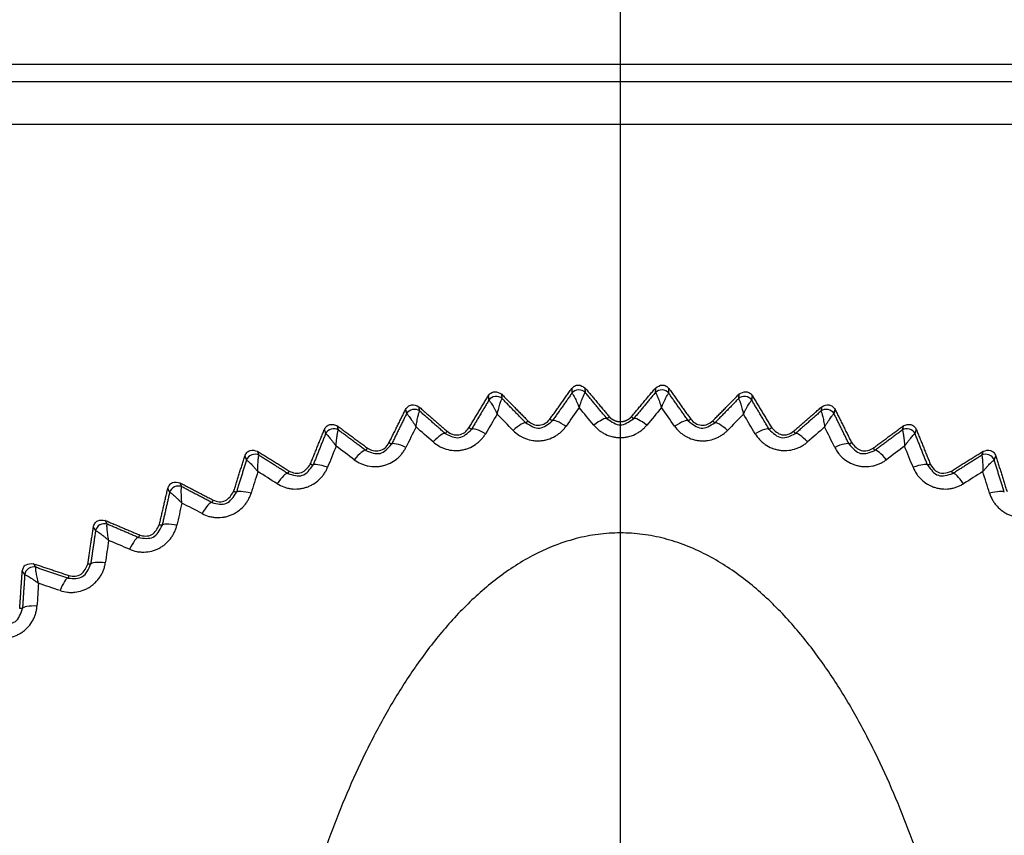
# Model space of a CAD drawing. Header units: millimetres. Extents: x 4 to 205, y 5 to 292.
# Tile 96 of 108: x 94.85 to 100.59, y 254.9 to 259.66. Entities that reach past the tile are written whole.
import ezdxf

# ---------------------------------------------------------------- set-up
doc = ezdxf.new("R2010")
doc.units = ezdxf.units.MM
doc.layers.add('1', color=7, linetype='CONTINUOUS')
doc.styles.add('DEFAULT', font='simplex.shx')
doc.dimstyles.get("Standard").update_dxf_attribs({"dimtxt": 0.18, "dimasz": 0.18, "dimexe": 0.18, "dimexo": 0.0625, "dimgap": 0.09, "dimtad": 0, "dimtih": 1, "dimtoh": 1, "dimdec": 4, "dimzin": 0, "dimdsep": 46, "dimtxsty": 'Standard', "dimcen": 0.09, "dimadec": 0, "dimazin": 0, "dimtfac": 1, "dimtdec": 4, "dimtofl": 0, "dimtmove": 0, "dimatfit": 3, "dimfxl": 1, "dimtolj": 1, "dimtzin": 0, "dimarcsym": 0})

# ---------------------------------------------------------------- blocks, each defined once
blk = doc.blocks.new('DimnDraft3D3')
at = {"layer": '1', "color": 152, "linetype": 'CONTINUOUS'}
for p, q in [((88.793432, 258.919208), (88.793432, 278.001817)), ((129.799776, 261.546616), (129.799776, 278.001817))]:
    blk.add_line(p, q, dxfattribs=at)
at = {"layer": '1', "color": 27, "linetype": 'CONTINUOUS'}
blk.add_line((129.799776, 276.001817), (88.793432, 276.001817), dxfattribs=at)
for points in [[(88.793432, 276.001817), (91.79343, 276.530798), (91.793434, 275.472836), (88.793432, 276.001817)], [(129.799776, 276.001817), (126.799778, 275.472836), (126.799774, 276.530798), (129.799776, 276.001817)]]:
    blk.add_solid(points, dxfattribs=at)
at = {"layer": '1', "color": 87, "linetype": 'CONTINUOUS', "insert": (107.151604, 276.501817), "char_height": 3, "attachment_point": 7, "line_spacing_factor": 1.204819, "style": 'DEFAULT'}
blk.add_mtext('\\W01.000;82 ', dxfattribs=at)
blk = doc.blocks.new('DimnDraft3D4')
at = {"layer": '1', "color": 152, "linetype": 'CONTINUOUS'}
for p, q in [((88.799776, 258.920911), (88.799776, 269.41406)), ((91.299776, 261.546616), (91.299776, 269.41406))]:
    blk.add_line(p, q, dxfattribs=at)
at = {"layer": '1', "color": 27, "linetype": 'CONTINUOUS'}
blk.add_line((80.987687, 267.41406), (98.799776, 267.41406), dxfattribs=at)
for points in [[(88.799776, 267.41406), (85.799778, 266.88508), (85.799774, 267.943041), (88.799776, 267.41406)], [(91.299776, 267.41406), (94.299774, 267.943041), (94.299778, 266.88508), (91.299776, 267.41406)]]:
    blk.add_solid(points, dxfattribs=at)
at = {"layer": '1', "color": 87, "linetype": 'CONTINUOUS', "insert": (81.662687, 267.91406), "char_height": 3, "attachment_point": 7, "line_spacing_factor": 1.204819, "style": 'DEFAULT'}
blk.add_mtext('\\W01.000;5 ', dxfattribs=at)
blk = doc.blocks.new('DimnDraft3D6')
at = {"layer": '1', "color": 152, "linetype": 'CONTINUOUS'}
for p, q in [((105.577805, 259.396616), (73.13859, 259.396616)), ((107.098776, 243.446616), (73.13859, 243.446616))]:
    blk.add_line(p, q, dxfattribs=at)
at = {"layer": '1', "color": 27, "linetype": 'CONTINUOUS'}
blk.add_line((75.13859, 259.396616), (75.13859, 243.446616), dxfattribs=at)
for points in [[(75.13859, 259.396616), (75.667571, 256.396618), (74.609609, 256.396614), (75.13859, 259.396616)], [(75.13859, 243.446616), (74.609609, 246.446614), (75.667571, 246.446618), (75.13859, 243.446616)]]:
    blk.add_solid(points, dxfattribs=at)
at = {"layer": '1', "color": 87, "linetype": 'CONTINUOUS', "insert": (74.63859, 246.306616), "char_height": 3, "attachment_point": 7, "rotation": 90, "line_spacing_factor": 1.204819, "style": 'DEFAULT'}
blk.add_mtext('\\W01.000;31,9 ', dxfattribs=at)

msp = doc.modelspace()

# ---------------------------------------------------------------- linework, layer by layer
at = {"layer": '1', "color": 23, "linetype": 'CONTINUOUS'}
msp.add_line((98.3495, 237.9482), (98.3501, 260.6161), dxfattribs=at)
at = {"layer": '1', "color": 27, "linetype": 'CONTINUOUS'}
for p, q in [((110.3248, 259.2966), (92.2998, 259.2966)), ((110.3248, 259.0466), (92.2998, 259.0466))]:
    msp.add_line(p, q, dxfattribs=at)
for points, degree in [([(97.9394, 257.3291), (98.0662, 257.5069)], 1), ([(98.0662, 257.5069), (98.0673, 257.4801)], 1), ([(98.1463, 257.4832), (98.1267, 257.5064), (98.0849, 257.5048), (98.0673, 257.4801)], 3), ([(98.1463, 257.4832), (98.1452, 257.5101)], 1), ([(98.1452, 257.5101), (98.2856, 257.3428)], 1), ([(98.4139, 257.3428), (98.5543, 257.5101)], 1), ([(98.5543, 257.5101), (98.5533, 257.4832)], 1), ([(98.6323, 257.4801), (98.6146, 257.5048), (98.5728, 257.5064), (98.5533, 257.4832)], 3), ([(98.6323, 257.4801), (98.6333, 257.5069)], 1), ([(98.6333, 257.5069), (98.7601, 257.3291)], 1), ([(97.4675, 257.2783), (97.5799, 257.4653)], 1), ([(97.5799, 257.4653), (97.583, 257.4388)], 1), ([(97.6615, 257.4481), (97.6402, 257.4698), (97.5986, 257.4649), (97.583, 257.4388)], 3), ([(97.6584, 257.4746), (97.8113, 257.319)], 1), ([(97.6615, 257.4481), (97.6584, 257.4746)], 1), ([(98.0673, 257.4801), (98.0105, 257.3998), (97.9534, 257.3191)], 2), ([(98.2724, 257.3317), (98.2091, 257.4076), (98.1463, 257.4832)], 2), ([(98.5533, 257.4832), (98.4904, 257.4076), (98.4272, 257.3317)], 2), ([(98.7461, 257.3192), (98.689, 257.3998), (98.6323, 257.4801)], 2), ([(98.8882, 257.319), (99.0412, 257.4746)], 1), ([(99.0412, 257.4746), (99.0381, 257.4481)], 1), ([(99.1166, 257.4388), (99.1009, 257.4649), (99.0594, 257.4698), (99.0381, 257.4481)], 3), ([(99.1166, 257.4388), (99.1197, 257.4653)], 1), ([(99.1197, 257.4653), (99.232, 257.2783)], 1), ([(97.181, 257.3752), (97.158, 257.3951), (97.117, 257.3869), (97.1034, 257.3598)], 3), ([(97.1758, 257.4011), (97.3404, 257.2581)], 1), ([(97.181, 257.3752), (97.1758, 257.4011)], 1), ([(97.583, 257.4388), (97.5327, 257.3544), (97.4821, 257.2695)], 2), ([(97.7991, 257.307), (97.7301, 257.3778), (97.6615, 257.4481)], 2), ([(98.1101, 257.3961), (98.0846, 257.36), (98.059, 257.3238), (98.0334, 257.2877)], 3), ([(98.1951, 257.2941), (98.1668, 257.3281), (98.1384, 257.3621), (98.1101, 257.3961)], 3), ([(98.5894, 257.3961), (98.5611, 257.3621), (98.5328, 257.3281), (98.5044, 257.2941)], 3), ([(98.6661, 257.2877), (98.6406, 257.3238), (98.615, 257.36), (98.5894, 257.3961)], 3), ([(99.0381, 257.4481), (98.9694, 257.3778), (98.9004, 257.307)], 2), ([(99.2174, 257.2695), (99.1669, 257.3544), (99.1166, 257.4388)], 2), ([(99.3592, 257.2581), (99.5237, 257.4011)], 1), ([(99.5237, 257.4011), (99.5186, 257.3752)], 1), ([(99.5961, 257.3598), (99.5825, 257.3869), (99.5415, 257.3951), (99.5186, 257.3752)], 3), ([(97.0011, 257.1905), (97.0983, 257.3856)], 1), ([(97.1034, 257.3598), (97.0599, 257.2716), (97.0162, 257.183)], 2), ([(97.0983, 257.3856), (97.1034, 257.3598)], 1), ([(97.3292, 257.2453), (97.2549, 257.3104), (97.181, 257.3752)], 2), ([(97.6323, 257.3585), (97.6097, 257.3205), (97.587, 257.2824), (97.5643, 257.2444)], 3), ([(97.725, 257.2634), (97.6941, 257.2951), (97.6632, 257.3268), (97.6323, 257.3585)], 3), ([(98.2724, 257.3317), (98.2655, 257.3387), (98.2312, 257.322), (98.1951, 257.2941)], 3), ([(98.2856, 257.3428), (98.2724, 257.3317)], 1), ([(98.3498, 257.3129), (98.3492, 257.3129), (98.3481, 257.3129), (98.3469, 257.3129), (98.3458, 257.313), (98.3446, 257.313), (98.3435, 257.3131), (98.3424, 257.3132), (98.3412, 257.3133), (98.3401, 257.3134), (98.339, 257.3136), (98.3378, 257.3137), (98.3367, 257.3139), (98.3356, 257.3141), (98.3344, 257.3143), (98.3333, 257.3145), (98.3322, 257.3147), (98.3311, 257.315), (98.33, 257.3153), (98.3289, 257.3155), (98.3278, 257.3158), (98.3267, 257.3161), (98.3256, 257.3165), (98.3245, 257.3168), (98.3234, 257.3172), (98.3223, 257.3175), (98.3213, 257.3179), (98.3202, 257.3183), (98.3191, 257.3187), (98.3181, 257.3191), (98.317, 257.3196), (98.316, 257.32), (98.3149, 257.3205), (98.3139, 257.321), (98.3129, 257.3215), (98.3118, 257.322), (98.3108, 257.3225), (98.3098, 257.323), (98.3088, 257.3236), (98.3078, 257.3242), (98.3068, 257.3247), (98.3058, 257.3253), (98.3049, 257.3259), (98.3039, 257.3265), (98.303, 257.3272), (98.302, 257.3278), (98.3011, 257.3285), (98.3002, 257.3291), (98.2993, 257.3298), (98.2983, 257.3305), (98.2974, 257.3312), (98.2966, 257.3319), (98.2957, 257.3327), (98.2948, 257.3334), (98.294, 257.3342), (98.2931, 257.3349), (98.2923, 257.3357), (98.2914, 257.3365), (98.2906, 257.3373), (98.2898, 257.3381), (98.289, 257.3389), (98.2883, 257.3398), (98.2875, 257.3406), (98.2867, 257.3415), (98.286, 257.3423), (98.2856, 257.3428)], 2), ([(98.4139, 257.3428), (98.4136, 257.3423), (98.4128, 257.3415), (98.4121, 257.3406), (98.4113, 257.3398), (98.4105, 257.3389), (98.4097, 257.3381), (98.4089, 257.3373), (98.4081, 257.3365), (98.4073, 257.3357), (98.4064, 257.3349), (98.4056, 257.3342), (98.4047, 257.3334), (98.4039, 257.3327), (98.403, 257.3319), (98.4021, 257.3312), (98.4012, 257.3305), (98.4003, 257.3298), (98.3994, 257.3291), (98.3985, 257.3285), (98.3975, 257.3278), (98.3966, 257.3272), (98.3956, 257.3265), (98.3947, 257.3259), (98.3937, 257.3253), (98.3927, 257.3247), (98.3917, 257.3242), (98.3907, 257.3236), (98.3897, 257.323), (98.3887, 257.3225), (98.3877, 257.322), (98.3867, 257.3215), (98.3857, 257.321), (98.3846, 257.3205), (98.3836, 257.32), (98.3826, 257.3196), (98.3815, 257.3191), (98.3804, 257.3187), (98.3794, 257.3183), (98.3783, 257.3179), (98.3772, 257.3175), (98.3761, 257.3171), (98.3751, 257.3168), (98.374, 257.3164), (98.3729, 257.3161), (98.3718, 257.3158), (98.3707, 257.3155), (98.3696, 257.3152), (98.3685, 257.315), (98.3673, 257.3147), (98.3662, 257.3145), (98.3651, 257.3143), (98.364, 257.3141), (98.3629, 257.3139), (98.3617, 257.3137), (98.3606, 257.3136), (98.3595, 257.3134), (98.3583, 257.3133), (98.3572, 257.3132), (98.3561, 257.3131), (98.3549, 257.313), (98.3538, 257.313), (98.3526, 257.3129), (98.3515, 257.3129), (98.3503, 257.3129), (98.3498, 257.3129)], 2), ([(98.4272, 257.3317), (98.4139, 257.3428)], 1), ([(98.5044, 257.2941), (98.4684, 257.322), (98.4341, 257.3387), (98.4272, 257.3317)], 3), ([(99.0673, 257.3585), (99.0364, 257.3268), (99.0054, 257.2951), (98.9745, 257.2634)], 3), ([(99.1352, 257.2444), (99.1126, 257.2824), (99.0899, 257.3205), (99.0672, 257.3585)], 3), ([(99.5186, 257.3752), (99.4446, 257.3104), (99.3703, 257.2453)], 2), ([(99.5961, 257.3598), (99.6013, 257.3856)], 1), ([(99.6834, 257.183), (99.6396, 257.2716), (99.5961, 257.3598)], 2), ([(99.6013, 257.3856), (99.6985, 257.1905)], 1), ([(96.7077, 257.2647), (96.6832, 257.2828), (96.643, 257.2714), (96.6316, 257.2433)], 3), ([(96.7077, 257.2647), (96.7006, 257.2899)], 1), ([(96.7006, 257.2899), (96.8757, 257.1604)], 1), ([(97.1589, 257.2835), (97.1393, 257.2438), (97.1197, 257.2041), (97.1001, 257.1645)], 3), ([(97.2588, 257.196), (97.2255, 257.2252), (97.1922, 257.2543), (97.1589, 257.2835)], 3), ([(97.4821, 257.2695), (97.4675, 257.2783)], 1), ([(97.5643, 257.2444), (97.5243, 257.2664), (97.4878, 257.2775), (97.4821, 257.2695)], 3), ([(97.7991, 257.307), (97.7917, 257.3134), (97.7588, 257.2941), (97.725, 257.2634)], 3), ([(97.8113, 257.319), (97.7991, 257.307)], 1), ([(97.9534, 257.3191), (97.9394, 257.3291)], 1), ([(98.0334, 257.2877), (97.9953, 257.3127), (97.9598, 257.3267), (97.9534, 257.3191)], 3), ([(98.7461, 257.3191), (98.7398, 257.3267), (98.7043, 257.3127), (98.6661, 257.2877)], 3), ([(98.7601, 257.3291), (98.7461, 257.3191)], 1), ([(98.9004, 257.307), (98.8882, 257.319)], 1), ([(98.9745, 257.2634), (98.9407, 257.2941), (98.9079, 257.3134), (98.9004, 257.307)], 3), ([(99.2174, 257.2695), (99.2117, 257.2775), (99.1752, 257.2664), (99.1352, 257.2444)], 3), ([(99.232, 257.2783), (99.2174, 257.2695)], 1), ([(99.5407, 257.2835), (99.5074, 257.2543), (99.4741, 257.2252), (99.4407, 257.196)], 3), ([(99.5995, 257.1645), (99.5798, 257.2041), (99.5602, 257.2438), (99.5406, 257.2835)], 3), ([(99.8239, 257.1604), (99.999, 257.2899)], 1), ([(99.999, 257.2899), (99.9919, 257.2647)], 1), ([(100.068, 257.2433), (100.0566, 257.2714), (100.0163, 257.2828), (99.9919, 257.2647)], 3), ([(96.5429, 257.0665), (96.6245, 257.2684)], 1), ([(96.6316, 257.2433), (96.5951, 257.152), (96.5584, 257.0602)], 2), ([(96.6245, 257.2684), (96.6316, 257.2433)], 1), ([(96.8657, 257.1469), (96.7864, 257.206), (96.7077, 257.2647)], 2), ([(97.3293, 257.2453), (97.3213, 257.2511), (97.2901, 257.2293), (97.2588, 257.196)], 3), ([(97.3404, 257.2581), (97.3293, 257.2453)], 1), ([(99.3703, 257.2453), (99.3592, 257.2581)], 1), ([(99.4407, 257.196), (99.4095, 257.2293), (99.3782, 257.2511), (99.3703, 257.2453)], 3), ([(99.9919, 257.2647), (99.9131, 257.2059), (99.8339, 257.1469)], 2), ([(100.068, 257.2433), (100.0751, 257.2684)], 1), ([(100.1411, 257.0602), (100.1044, 257.152), (100.068, 257.2433)], 2), ([(100.0751, 257.2684), (100.1566, 257.0665)], 1), ([(96.6929, 257.1716), (96.6764, 257.1305), (96.66, 257.0894), (96.6436, 257.0483)], 3), ([(96.7993, 257.0923), (96.7638, 257.1187), (96.7283, 257.1452), (96.6928, 257.1716)], 3), ([(97.0162, 257.183), (97.0011, 257.1905)], 1), ([(97.1001, 257.1645), (97.0585, 257.1832), (97.0212, 257.1914), (97.0162, 257.183)], 3), ([(99.6834, 257.183), (99.6783, 257.1914), (99.6411, 257.1832), (99.5995, 257.1645)], 3), ([(99.6985, 257.1905), (99.6834, 257.183)], 1), ([(100.0067, 257.1716), (99.9712, 257.1452), (99.9357, 257.1187), (99.9002, 257.0923)], 3), ([(100.056, 257.0483), (100.0396, 257.0894), (100.0231, 257.1305), (100.0067, 257.1716)], 3), ([(96.0959, 256.9069), (96.1613, 257.1144)], 1), ([(96.1613, 257.1144), (96.1703, 257.0901)], 1), ([(96.2445, 257.1175), (96.2187, 257.1336), (96.1794, 257.1191), (96.1703, 257.0901)], 3), ([(96.2355, 257.1418), (96.4201, 257.0266)], 1), ([(96.2445, 257.1175), (96.2355, 257.1418)], 1), ([(96.4112, 257.0124), (96.3276, 257.0651), (96.2445, 257.1175)], 2), ([(96.8657, 257.1469), (96.8573, 257.1521), (96.8279, 257.1278), (96.7993, 257.0923)], 3), ([(96.8757, 257.1604), (96.8657, 257.1469)], 1), ([(99.8339, 257.1469), (99.8239, 257.1604)], 1), ([(99.9002, 257.0923), (99.8717, 257.1278), (99.8422, 257.1521), (99.8339, 257.1469)], 3), ([(100.2795, 257.0266), (100.4641, 257.1418)], 1), ([(100.4551, 257.1175), (100.3719, 257.0651), (100.2883, 257.0124)], 2), ([(100.4641, 257.1418), (100.4551, 257.1175)], 1), ([(100.5293, 257.0901), (100.5201, 257.1191), (100.4809, 257.1336), (100.4551, 257.1175)], 3), ([(100.5293, 257.0901), (100.5382, 257.1144)], 1), ([(100.5382, 257.1144), (100.6036, 256.9069)], 1), ([(96.1703, 257.0901), (96.1411, 256.9963), (96.1118, 256.9019)], 2), ([(96.5584, 257.0602), (96.5429, 257.0665)], 1), ([(96.6436, 257.0483), (96.6006, 257.0637), (96.5628, 257.069), (96.5584, 257.0602)], 3), ([(100.1411, 257.0602), (100.1367, 257.069), (100.0989, 257.0637), (100.056, 257.0483)], 3), ([(100.1566, 257.0665), (100.1411, 257.0602)], 1), ([(100.5878, 256.9019), (100.5584, 256.9963), (100.5293, 257.0901)], 2), ([(96.237, 257.0235), (96.2239, 256.9812), (96.2107, 256.939), (96.1975, 256.8967)], 3), ([(96.3494, 256.9527), (96.3119, 256.9763), (96.2745, 256.9999), (96.237, 257.0235)], 3), ([(96.4112, 257.0124), (96.4025, 257.0169), (96.375, 256.9904), (96.3494, 256.9527)], 3), ([(96.4201, 257.0266), (96.4112, 257.0124)], 1), ([(100.2883, 257.0124), (100.2795, 257.0266)], 1), ([(100.3502, 256.9527), (100.3245, 256.9904), (100.297, 257.0169), (100.2883, 257.0124)], 3), ([(100.4626, 257.0235), (100.4251, 256.9999), (100.3876, 256.9763), (100.3502, 256.9527)], 3), ([(100.502, 256.8967), (100.4888, 256.939), (100.4757, 256.9812), (100.4625, 257.0235)], 3), ([(95.7943, 256.9344), (95.7673, 256.9484), (95.7293, 256.9309), (95.7225, 256.9013)], 3), ([(95.7835, 256.9577), (95.9764, 256.8574)], 1), ([(95.7943, 256.9344), (95.7835, 256.9577)], 1), ([(95.9688, 256.8427), (95.8812, 256.8887), (95.7943, 256.9344)], 2), ([(95.6628, 256.7127), (95.7117, 256.9246)], 1), ([(95.7225, 256.9013), (95.7007, 256.8055), (95.6789, 256.709)], 2), ([(95.7117, 256.9246), (95.7225, 256.9013)], 1), ([(96.1118, 256.9019), (96.0959, 256.9069)], 1), ([(96.1975, 256.8967), (96.1535, 256.9087), (96.1155, 256.911), (96.1118, 256.9019)], 3), ([(100.5878, 256.9019), (100.5841, 256.911), (100.546, 256.9087), (100.502, 256.8967)], 3), ([(95.7942, 256.8401), (95.7844, 256.7969), (95.7746, 256.7538), (95.7648, 256.7106)], 3), ([(95.9118, 256.7784), (95.8726, 256.7989), (95.8334, 256.8195), (95.7942, 256.8401)], 3), ([(95.9688, 256.8427), (95.9597, 256.8465), (95.9344, 256.818), (95.9118, 256.7784)], 3), ([(95.9764, 256.8574), (95.9688, 256.8427)], 1), ([(95.3598, 256.7165), (95.3318, 256.7284), (95.2953, 256.7079), (95.2908, 256.6779)], 3), ([(95.3473, 256.7387), (95.5474, 256.6539)], 1), ([(95.3598, 256.7165), (95.3473, 256.7387)], 1), ([(95.541, 256.6388), (95.4501, 256.6777), (95.3598, 256.7165)], 2), ([(95.6789, 256.709), (95.6628, 256.7127)], 1), ([(95.7648, 256.7106), (95.72, 256.7191), (95.6818, 256.7184), (95.6789, 256.709)], 3), ([(95.2463, 256.4852), (95.2784, 256.7001)], 1), ([(95.2908, 256.6779), (95.2767, 256.5806), (95.2624, 256.4828)], 2), ([(95.2784, 256.7001), (95.2908, 256.6779)], 1), ([(95.5474, 256.6539), (95.541, 256.6388)], 1), ([(95.3672, 256.6225), (95.3608, 256.5787), (95.3544, 256.5349), (95.348, 256.4911)], 3), ([(95.4892, 256.5702), (95.4485, 256.5876), (95.4078, 256.605), (95.3671, 256.6225)], 3), ([(95.541, 256.6388), (95.5316, 256.6419), (95.5086, 256.6114), (95.4892, 256.5702)], 3), ([(94.9438, 256.4652), (94.915, 256.4748), (94.8802, 256.4516), (94.8781, 256.4213)], 3), ([(94.9297, 256.4862), (95.1357, 256.4174)], 1), ([(94.9438, 256.4652), (94.9297, 256.4862)], 1), ([(95.2624, 256.4828), (95.2463, 256.4852)], 1), ([(95.348, 256.4911), (95.3026, 256.4961), (95.2647, 256.4924), (95.2624, 256.4828)], 3), ([(94.8489, 256.2257), (94.864, 256.4423)], 1), ([(94.864, 256.4423), (94.8781, 256.4213)], 1), ([(94.8781, 256.4213), (94.8716, 256.3232), (94.8651, 256.2246)], 2), ([(95.1305, 256.4019), (95.0369, 256.4336), (94.9438, 256.4652)], 2), ([(95.1357, 256.4174), (95.1305, 256.4019)], 1), ([(94.9585, 256.3721), (94.9556, 256.3279), (94.9526, 256.2837), (94.9497, 256.2396)], 3), ([(95.0842, 256.3295), (95.0423, 256.3437), (95.0004, 256.3579), (94.9585, 256.372)], 3), ([(95.1305, 256.4019), (95.1209, 256.4043), (95.1004, 256.3721), (95.0842, 256.3295)], 3), ([(94.8651, 256.2246), (94.8489, 256.2257)], 1), ([(94.9497, 256.2396), (94.9041, 256.241), (94.8665, 256.2343), (94.8651, 256.2246)], 3)]:
    msp.add_open_spline(points, degree=degree, dxfattribs=at)
for points, knots in [([(98.0662, 257.5069), (98.0714, 257.5125), (98.0818, 257.5236), (98.1128, 257.5322), (98.1323, 257.5189), (98.1452, 257.5101)], [0, 0, 0, 0, 0.253282, 0.506563, 1, 1, 1, 1]), ([(98.5543, 257.5101), (98.5672, 257.5189), (98.5868, 257.5322), (98.6177, 257.5236), (98.6281, 257.5125), (98.6333, 257.5069)], [0, 0, 0, 0, 0.493437, 0.746718, 1, 1, 1, 1]), ([(97.5799, 257.4653), (97.5846, 257.4712), (97.5941, 257.4831), (97.6243, 257.4942), (97.6448, 257.4824), (97.6584, 257.4746)], [0, 0, 0, 0, 0.253282, 0.506562, 1, 1, 1, 1]), ([(98.0673, 257.4801), (98.0688, 257.4794), (98.0711, 257.4784), (98.0775, 257.4674), (98.0831, 257.4568), (98.0894, 257.4439), (98.096, 257.4292), (98.103, 257.4133), (98.1078, 257.4018), (98.1101, 257.3961)], [0, 0, 0, 0, 0.248727, 0.373874, 0.499055, 0.624261, 0.749488, 0.874736, 1, 1, 1, 1]), ([(98.1101, 257.3961), (98.112, 257.402), (98.1159, 257.4138), (98.1216, 257.4302), (98.1271, 257.4454), (98.1323, 257.4588), (98.137, 257.4698), (98.1426, 257.4812), (98.1448, 257.4824), (98.1463, 257.4832)], [0, 0, 0, 0, 0.125264, 0.250511, 0.375738, 0.500945, 0.626125, 0.751273, 1, 1, 1, 1]), ([(98.5533, 257.4832), (98.5548, 257.4824), (98.557, 257.4812), (98.5625, 257.4698), (98.5673, 257.4588), (98.5725, 257.4454), (98.578, 257.4302), (98.5837, 257.4138), (98.5875, 257.402), (98.5894, 257.3961)], [0, 0, 0, 0, 0.248727, 0.373874, 0.499055, 0.624261, 0.749488, 0.874736, 1, 1, 1, 1]), ([(98.5894, 257.3961), (98.5918, 257.4018), (98.5965, 257.4133), (98.6035, 257.4292), (98.6102, 257.4439), (98.6164, 257.4568), (98.622, 257.4674), (98.6285, 257.4784), (98.6308, 257.4794), (98.6323, 257.4801)], [0, 0, 0, 0, 0.125264, 0.250511, 0.375738, 0.500945, 0.626125, 0.751273, 1, 1, 1, 1]), ([(99.0412, 257.4746), (99.0547, 257.4824), (99.0752, 257.4942), (99.1054, 257.4831), (99.1149, 257.4712), (99.1197, 257.4653)], [0, 0, 0, 0, 0.493438, 0.746718, 1, 1, 1, 1]), ([(97.0983, 257.3856), (97.1026, 257.3919), (97.1111, 257.4045), (97.1403, 257.4179), (97.1617, 257.4078), (97.1758, 257.4011)], [0, 0, 0, 0, 0.253286, 0.506567, 1, 1, 1, 1]), ([(97.583, 257.4388), (97.5846, 257.4383), (97.5869, 257.4375), (97.5942, 257.427), (97.6006, 257.4169), (97.6078, 257.4045), (97.6157, 257.3904), (97.6239, 257.375), (97.6295, 257.364), (97.6323, 257.3585)], [0, 0, 0, 0, 0.248727, 0.373874, 0.499055, 0.624261, 0.749488, 0.874736, 1, 1, 1, 1]), ([(97.6323, 257.3585), (97.6337, 257.3645), (97.6366, 257.3766), (97.641, 257.3934), (97.6453, 257.409), (97.6495, 257.4227), (97.6533, 257.434), (97.658, 257.4459), (97.6601, 257.4472), (97.6615, 257.4481)], [0, 0, 0, 0, 0.125264, 0.250511, 0.375738, 0.500945, 0.626125, 0.751273, 1, 1, 1, 1]), ([(99.0381, 257.4481), (99.0395, 257.4472), (99.0416, 257.4459), (99.0462, 257.434), (99.0501, 257.4227), (99.0542, 257.409), (99.0585, 257.3934), (99.0629, 257.3766), (99.0658, 257.3645), (99.0673, 257.3585)], [0, 0, 0, 0, 0.248727, 0.373874, 0.499055, 0.624261, 0.749488, 0.874736, 1, 1, 1, 1]), ([(99.0672, 257.3585), (99.07, 257.364), (99.0757, 257.375), (99.0839, 257.3904), (99.0917, 257.4045), (99.0989, 257.4169), (99.1053, 257.427), (99.1126, 257.4375), (99.115, 257.4383), (99.1166, 257.4388)], [0, 0, 0, 0, 0.125264, 0.250511, 0.375738, 0.500945, 0.626125, 0.751273, 1, 1, 1, 1]), ([(99.5237, 257.4011), (99.5378, 257.4078), (99.5592, 257.4179), (99.5884, 257.4045), (99.597, 257.3919), (99.6013, 257.3856)], [0, 0, 0, 0, 0.493439, 0.746719, 1, 1, 1, 1]), ([(97.1034, 257.3598), (97.1051, 257.3593), (97.1075, 257.3587), (97.1156, 257.3489), (97.1227, 257.3393), (97.1309, 257.3275), (97.1398, 257.314), (97.1492, 257.2994), (97.1557, 257.2888), (97.1589, 257.2835)], [0, 0, 0, 0, 0.248727, 0.373874, 0.499055, 0.624261, 0.749488, 0.874736, 1, 1, 1, 1]), ([(97.1589, 257.2835), (97.1599, 257.2896), (97.1618, 257.3019), (97.1649, 257.319), (97.1679, 257.3348), (97.171, 257.3489), (97.1739, 257.3605), (97.1776, 257.3727), (97.1796, 257.3742), (97.181, 257.3752)], [0, 0, 0, 0, 0.125264, 0.250511, 0.375738, 0.500945, 0.626125, 0.751273, 1, 1, 1, 1]), ([(99.5186, 257.3752), (99.5199, 257.3742), (99.5219, 257.3727), (99.5256, 257.3605), (99.5286, 257.3489), (99.5316, 257.3348), (99.5347, 257.319), (99.5377, 257.3019), (99.5397, 257.2896), (99.5407, 257.2835)], [0, 0, 0, 0, 0.248727, 0.373874, 0.499055, 0.624261, 0.749488, 0.874736, 1, 1, 1, 1]), ([(99.5406, 257.2835), (99.5439, 257.2888), (99.5504, 257.2994), (99.5597, 257.314), (99.5686, 257.3275), (99.5768, 257.3393), (99.584, 257.3489), (99.5921, 257.3587), (99.5945, 257.3593), (99.5961, 257.3598)], [0, 0, 0, 0, 0.125264, 0.250511, 0.375738, 0.500945, 0.626125, 0.751273, 1, 1, 1, 1]), ([(96.6245, 257.2684), (96.6282, 257.275), (96.6358, 257.2883), (96.6639, 257.3039), (96.686, 257.2955), (96.7006, 257.2899)], [0, 0, 0, 0, 0.253281, 0.50656, 1, 1, 1, 1]), ([(97.3404, 257.2581), (97.3507, 257.2513), (97.3712, 257.2376), (97.409, 257.2361), (97.4446, 257.2492), (97.4599, 257.2686), (97.4675, 257.2783)], [0, 0, 0, 0, 0.25, 0.5, 0.75, 1, 1, 1, 1]), ([(97.725, 257.2634), (97.7358, 257.2536), (97.7519, 257.2389), (97.7775, 257.2244), (97.8043, 257.2124), (97.8332, 257.205), (97.8627, 257.2024), (97.8849, 257.2029), (97.907, 257.2059), (97.9358, 257.213), (97.9631, 257.225), (97.9878, 257.2409), (98.0048, 257.2548), (98.0204, 257.2703), (98.0291, 257.2819), (98.0334, 257.2877)], [0, 0, 0, 0, 0.124868, 0.187439, 0.249989, 0.374814, 0.437354, 0.499898, 0.562442, 0.624981, 0.749808, 0.812358, 0.874929, 0.937484, 1, 1, 1, 1]), ([(97.7991, 257.307), (97.8263, 257.2909), (97.8806, 257.2586), (97.9291, 257.299), (97.9534, 257.3191)], [0, 0, 0, 0, 0.499957, 1, 1, 1, 1]), ([(97.8113, 257.319), (97.821, 257.3114), (97.8404, 257.2962), (97.8779, 257.2918), (97.9144, 257.302), (97.9311, 257.3201), (97.9394, 257.3291)], [0, 0, 0, 0, 0.25, 0.5, 0.75, 1, 1, 1, 1]), ([(98.1951, 257.2941), (98.2051, 257.2834), (98.22, 257.2675), (98.2443, 257.251), (98.2701, 257.237), (98.2983, 257.2273), (98.3275, 257.2224), (98.3498, 257.2212), (98.372, 257.2224), (98.4013, 257.2273), (98.4294, 257.237), (98.4553, 257.251), (98.4734, 257.2635), (98.4901, 257.2777), (98.4997, 257.2886), (98.5044, 257.2941)], [0, 0, 0, 0, 0.124868, 0.187439, 0.249989, 0.374814, 0.437354, 0.499898, 0.562442, 0.624981, 0.749808, 0.812358, 0.874929, 0.937484, 1, 1, 1, 1]), ([(98.2724, 257.3317), (98.2982, 257.3135), (98.3498, 257.277), (98.4014, 257.3135), (98.4272, 257.3317)], [0, 0, 0, 0, 0.499957, 1, 1, 1, 1]), ([(98.6661, 257.2877), (98.6752, 257.2763), (98.6889, 257.2593), (98.7118, 257.2409), (98.7365, 257.2249), (98.7638, 257.2131), (98.7925, 257.2059), (98.8146, 257.2029), (98.8369, 257.2024), (98.8664, 257.205), (98.8952, 257.2125), (98.9221, 257.2244), (98.9411, 257.2354), (98.9589, 257.2483), (98.9693, 257.2584), (98.9745, 257.2634)], [0, 0, 0, 0, 0.124868, 0.187439, 0.249989, 0.374814, 0.437354, 0.499898, 0.562442, 0.624981, 0.749808, 0.812358, 0.874929, 0.937484, 1, 1, 1, 1]), ([(98.7461, 257.3191), (98.7704, 257.299), (98.819, 257.2586), (98.8733, 257.2909), (98.9004, 257.307)], [0, 0, 0, 0, 0.499957, 1, 1, 1, 1]), ([(98.7601, 257.3291), (98.7685, 257.3201), (98.7852, 257.302), (98.8216, 257.2918), (98.8592, 257.2962), (98.8785, 257.3114), (98.8882, 257.319)], [0, 0, 0, 0, 0.25, 0.5, 0.75, 1, 1, 1, 1]), ([(99.232, 257.2783), (99.25, 257.2608), (99.2772, 257.2344), (99.3286, 257.2378), (99.349, 257.2513), (99.3592, 257.2581)], [0, 0, 0, 0, 0.494004, 0.747002, 1, 1, 1, 1]), ([(99.999, 257.2899), (100.0136, 257.2955), (100.0357, 257.3039), (100.0638, 257.2883), (100.0713, 257.275), (100.0751, 257.2684)], [0, 0, 0, 0, 0.49344, 0.746719, 1, 1, 1, 1]), ([(96.6316, 257.2433), (96.6332, 257.243), (96.6357, 257.2425), (96.6445, 257.2334), (96.6524, 257.2244), (96.6615, 257.2133), (96.6714, 257.2006), (96.6819, 257.1867), (96.6892, 257.1766), (96.6929, 257.1716)], [0, 0, 0, 0, 0.248727, 0.373874, 0.499055, 0.624261, 0.749488, 0.874736, 1, 1, 1, 1]), ([(96.6928, 257.1716), (96.6933, 257.1778), (96.6943, 257.1901), (96.696, 257.2075), (96.6978, 257.2235), (96.6998, 257.2377), (96.7018, 257.2495), (96.7045, 257.262), (96.7064, 257.2636), (96.7077, 257.2647)], [0, 0, 0, 0, 0.125264, 0.250511, 0.375738, 0.500945, 0.626125, 0.751273, 1, 1, 1, 1]), ([(97.2588, 257.196), (97.2703, 257.1871), (97.2875, 257.1737), (97.3141, 257.1612), (97.3418, 257.1514), (97.3712, 257.1462), (97.4008, 257.146), (97.423, 257.1482), (97.4447, 257.1529), (97.4729, 257.1623), (97.4991, 257.1763), (97.5225, 257.1942), (97.5384, 257.2094), (97.5527, 257.226), (97.5604, 257.2383), (97.5643, 257.2444)], [0, 0, 0, 0, 0.124869, 0.187439, 0.249987, 0.374811, 0.43735, 0.499893, 0.562437, 0.624976, 0.749803, 0.812354, 0.874925, 0.937481, 1, 1, 1, 1]), ([(97.3293, 257.2453), (97.3575, 257.2313), (97.4142, 257.2034), (97.4594, 257.2474), (97.4821, 257.2695)], [0, 0, 0, 0, 0.499384, 1, 1, 1, 1]), ([(99.1352, 257.2444), (99.1434, 257.2324), (99.1556, 257.2143), (99.1771, 257.1942), (99.2004, 257.1763), (99.2267, 257.1623), (99.2548, 257.1529), (99.2766, 257.1482), (99.2987, 257.146), (99.3284, 257.1462), (99.3577, 257.1514), (99.3854, 257.1612), (99.4053, 257.1707), (99.424, 257.1821), (99.4352, 257.1914), (99.4407, 257.196)], [0, 0, 0, 0, 0.124871, 0.187442, 0.249992, 0.374817, 0.437355, 0.499898, 0.56244, 0.624979, 0.749805, 0.812356, 0.874927, 0.937483, 1, 1, 1, 1]), ([(99.2174, 257.2695), (99.2401, 257.2475), (99.2853, 257.2034), (99.342, 257.2313), (99.3703, 257.2453)], [0, 0, 0, 0, 0.499947, 1, 1, 1, 1]), ([(99.9919, 257.2647), (99.9931, 257.2636), (99.995, 257.262), (99.9978, 257.2495), (99.9998, 257.2377), (100.0017, 257.2235), (100.0035, 257.2075), (100.0052, 257.1901), (100.0062, 257.1778), (100.0067, 257.1716)], [0, 0, 0, 0, 0.248727, 0.373874, 0.499055, 0.624261, 0.749488, 0.874736, 1, 1, 1, 1]), ([(100.0067, 257.1716), (100.0103, 257.1766), (100.0176, 257.1867), (100.0281, 257.2006), (100.0381, 257.2133), (100.0471, 257.2244), (100.055, 257.2334), (100.0639, 257.2425), (100.0663, 257.243), (100.068, 257.2433)], [0, 0, 0, 0, 0.125264, 0.250511, 0.375738, 0.500945, 0.626125, 0.751273, 1, 1, 1, 1]), ([(96.7993, 257.0923), (96.8115, 257.0842), (96.8297, 257.0722), (96.8572, 257.0619), (96.8856, 257.0543), (96.9152, 257.0514), (96.9448, 257.0535), (96.9667, 257.0575), (96.9881, 257.0639), (97.0153, 257.0754), (97.0404, 257.0915), (97.0623, 257.1111), (97.077, 257.1275), (97.0899, 257.1452), (97.0967, 257.158), (97.1001, 257.1645)], [0, 0, 0, 0, 0.124868, 0.187439, 0.249989, 0.374814, 0.437354, 0.499898, 0.562442, 0.624981, 0.749808, 0.812358, 0.874929, 0.937484, 1, 1, 1, 1]), ([(96.8657, 257.1469), (96.895, 257.1352), (96.9537, 257.1118), (96.9953, 257.1593), (97.0162, 257.183)], [0, 0, 0, 0, 0.499957, 1, 1, 1, 1]), ([(96.8757, 257.1604), (96.8865, 257.1544), (96.908, 257.1423), (96.946, 257.1438), (96.9804, 257.1597), (96.9942, 257.1803), (97.0011, 257.1905)], [0, 0, 0, 0, 0.25, 0.5, 0.750001, 1, 1, 1, 1]), ([(99.5995, 257.1645), (99.6067, 257.1518), (99.6175, 257.1328), (99.6373, 257.1111), (99.6591, 257.0915), (99.6842, 257.0754), (99.7115, 257.0639), (99.7328, 257.0575), (99.7548, 257.0535), (99.7843, 257.0514), (99.814, 257.0543), (99.8424, 257.0618), (99.8629, 257.0698), (99.8824, 257.0797), (99.8943, 257.0881), (99.9002, 257.0923)], [0, 0, 0, 0, 0.124868, 0.187439, 0.249989, 0.374814, 0.437354, 0.499898, 0.562442, 0.624981, 0.749808, 0.812358, 0.874929, 0.937484, 1, 1, 1, 1]), ([(99.6834, 257.183), (99.7042, 257.1593), (99.7459, 257.1118), (99.8045, 257.1352), (99.8339, 257.1469)], [0, 0, 0, 0, 0.499956, 1, 1, 1, 1]), ([(99.6985, 257.1905), (99.7151, 257.1717), (99.7402, 257.1432), (99.7917, 257.1425), (99.8132, 257.1545), (99.8239, 257.1604)], [0, 0, 0, 0, 0.494003, 0.747002, 1, 1, 1, 1]), ([(96.1613, 257.1144), (96.1646, 257.1213), (96.171, 257.1351), (96.1978, 257.1529), (96.2205, 257.1462), (96.2355, 257.1418)], [0, 0, 0, 0, 0.25328, 0.50656, 1, 1, 1, 1]), ([(96.237, 257.0235), (96.237, 257.0297), (96.237, 257.0421), (96.2373, 257.0595), (96.2379, 257.0756), (96.2387, 257.0899), (96.2398, 257.1019), (96.2416, 257.1145), (96.2433, 257.1163), (96.2445, 257.1175)], [0, 0, 0, 0, 0.125264, 0.250511, 0.375738, 0.500945, 0.626125, 0.751273, 1, 1, 1, 1]), ([(100.4551, 257.1175), (100.4562, 257.1163), (100.458, 257.1145), (100.4597, 257.1019), (100.4608, 257.09), (100.4616, 257.0756), (100.4622, 257.0595), (100.4625, 257.0421), (100.4625, 257.0297), (100.4626, 257.0235)], [0, 0, 0, 0, 0.248727, 0.373874, 0.499055, 0.624261, 0.749488, 0.874736, 1, 1, 1, 1]), ([(100.4641, 257.1418), (100.4791, 257.1462), (100.5017, 257.1529), (100.5285, 257.1351), (100.535, 257.1213), (100.5382, 257.1144)], [0, 0, 0, 0, 0.49344, 0.74672, 1, 1, 1, 1]), ([(96.1703, 257.0901), (96.172, 257.09), (96.1745, 257.0897), (96.184, 257.0813), (96.1926, 257.0729), (96.2025, 257.0626), (96.2134, 257.0507), (96.2249, 257.0376), (96.233, 257.0282), (96.237, 257.0235)], [0, 0, 0, 0, 0.248727, 0.373874, 0.499055, 0.624261, 0.749488, 0.874736, 1, 1, 1, 1]), ([(96.3494, 256.9527), (96.3621, 256.9457), (96.3812, 256.9352), (96.4095, 256.927), (96.4383, 256.9216), (96.4681, 256.9211), (96.4974, 256.9255), (96.519, 256.9312), (96.5398, 256.9393), (96.5661, 256.9529), (96.5898, 256.9709), (96.6101, 256.9922), (96.6235, 257.0096), (96.6349, 257.0283), (96.6407, 257.0417), (96.6436, 257.0483)], [0, 0, 0, 0, 0.124868, 0.187439, 0.249989, 0.374814, 0.437354, 0.499898, 0.562442, 0.624981, 0.749808, 0.812358, 0.874929, 0.937484, 1, 1, 1, 1]), ([(96.4112, 257.0124), (96.4414, 257.003), (96.5017, 256.9843), (96.5395, 257.0349), (96.5584, 257.0602)], [0, 0, 0, 0, 0.499957, 1, 1, 1, 1]), ([(96.4201, 257.0266), (96.4312, 257.0215), (96.4536, 257.0112), (96.505, 257.0159), (96.5278, 257.0464), (96.5429, 257.0665)], [0, 0, 0, 0, 0.252998, 0.505997, 1, 1, 1, 1]), ([(100.056, 257.0483), (100.0622, 257.0351), (100.0714, 257.0154), (100.0895, 256.9922), (100.1097, 256.9709), (100.1335, 256.9529), (100.1598, 256.9393), (100.1806, 256.9312), (100.2021, 256.9255), (100.2314, 256.9211), (100.2612, 256.9217), (100.2901, 256.927), (100.3112, 256.9333), (100.3315, 256.9416), (100.3439, 256.949), (100.3502, 256.9527)], [0, 0, 0, 0, 0.124868, 0.187439, 0.249989, 0.374814, 0.437354, 0.499898, 0.562442, 0.624981, 0.749808, 0.812358, 0.874929, 0.937484, 1, 1, 1, 1]), ([(100.1411, 257.0602), (100.16, 257.0349), (100.1978, 256.9843), (100.2581, 257.003), (100.2883, 257.0124)], [0, 0, 0, 0, 0.499956, 1, 1, 1, 1]), ([(100.1566, 257.0665), (100.1655, 257.0522), (100.1834, 257.0237), (100.2348, 257.008), (100.2649, 257.0205), (100.2795, 257.0266)], [0, 0, 0, 0, 0.339782, 0.679573, 1, 1, 1, 1]), ([(100.4625, 257.0235), (100.4665, 257.0282), (100.4746, 257.0376), (100.4862, 257.0507), (100.4971, 257.0626), (100.507, 257.0729), (100.5156, 257.0813), (100.5251, 257.0897), (100.5276, 257.09), (100.5293, 257.0901)], [0, 0, 0, 0, 0.125264, 0.250511, 0.375738, 0.500945, 0.626125, 0.751273, 1, 1, 1, 1]), ([(95.7117, 256.9246), (95.7144, 256.9317), (95.7198, 256.946), (95.7451, 256.9658), (95.7682, 256.9609), (95.7835, 256.9577)], [0, 0, 0, 0, 0.25328, 0.506559, 1, 1, 1, 1]), ([(95.7942, 256.8401), (95.7937, 256.8463), (95.7927, 256.8586), (95.7917, 256.876), (95.791, 256.8921), (95.7907, 256.9065), (95.7908, 256.9184), (95.7916, 256.9311), (95.7932, 256.9331), (95.7943, 256.9344)], [0, 0, 0, 0, 0.125264, 0.250511, 0.375738, 0.500945, 0.626125, 0.751273, 1, 1, 1, 1]), ([(95.7225, 256.9013), (95.7241, 256.9012), (95.7266, 256.9012), (95.7368, 256.8935), (95.746, 256.8859), (95.7567, 256.8763), (95.7685, 256.8653), (95.7811, 256.8532), (95.7898, 256.8445), (95.7942, 256.8401)], [0, 0, 0, 0, 0.248727, 0.373874, 0.499055, 0.624261, 0.749488, 0.874736, 1, 1, 1, 1]), ([(95.9118, 256.7784), (95.925, 256.7723), (95.9449, 256.7633), (95.9737, 256.7574), (96.0029, 256.7543), (96.0327, 256.7562), (96.0615, 256.7628), (96.0825, 256.7702), (96.1026, 256.7799), (96.1278, 256.7955), (96.1501, 256.8153), (96.1686, 256.8381), (96.1805, 256.8566), (96.1905, 256.8761), (96.1952, 256.8899), (96.1975, 256.8967)], [0, 0, 0, 0, 0.124868, 0.187439, 0.249989, 0.374814, 0.437354, 0.499898, 0.562442, 0.624981, 0.749808, 0.812358, 0.874929, 0.937484, 1, 1, 1, 1]), ([(95.9688, 256.8427), (95.9996, 256.8357), (96.0612, 256.8218), (96.0949, 256.8752), (96.1118, 256.9019)], [0, 0, 0, 0, 0.499957, 1, 1, 1, 1]), ([(95.9764, 256.8574), (95.988, 256.8532), (96.011, 256.8447), (96.062, 256.8534), (96.0824, 256.8856), (96.0959, 256.9069)], [0, 0, 0, 0, 0.252999, 0.505997, 1, 1, 1, 1]), ([(100.502, 256.8967), (100.5071, 256.8831), (100.5148, 256.8627), (100.531, 256.8381), (100.5495, 256.8153), (100.5718, 256.7955), (100.5969, 256.7799), (100.617, 256.7702), (100.638, 256.7628), (100.6669, 256.7561), (100.6966, 256.7544), (100.7259, 256.7574), (100.7474, 256.762), (100.7683, 256.7688), (100.7813, 256.7752), (100.7878, 256.7784)], [0, 0, 0, 0, 0.124868, 0.187439, 0.249989, 0.374814, 0.437354, 0.499898, 0.562442, 0.624981, 0.749808, 0.812358, 0.874929, 0.937484, 1, 1, 1, 1]), ([(95.2784, 256.7001), (95.2805, 256.7074), (95.2847, 256.722), (95.3084, 256.7438), (95.3318, 256.7407), (95.3473, 256.7387)], [0, 0, 0, 0, 0.253279, 0.506558, 1, 1, 1, 1]), ([(95.3671, 256.6225), (95.3662, 256.6286), (95.3642, 256.6409), (95.3618, 256.6581), (95.3599, 256.6741), (95.3584, 256.6884), (95.3577, 256.7003), (95.3574, 256.7131), (95.3588, 256.7151), (95.3598, 256.7165)], [0, 0, 0, 0, 0.125264, 0.250511, 0.375738, 0.500945, 0.626125, 0.751273, 1, 1, 1, 1]), ([(95.4892, 256.5702), (95.5029, 256.5652), (95.5234, 256.5578), (95.5526, 256.5542), (95.5819, 256.5534), (95.6114, 256.5575), (95.6397, 256.5664), (95.6601, 256.5754), (95.6793, 256.5866), (95.7032, 256.6043), (95.7238, 256.6257), (95.7405, 256.6499), (95.751, 256.6693), (95.7594, 256.6895), (95.763, 256.7036), (95.7648, 256.7106)], [0, 0, 0, 0, 0.124868, 0.187439, 0.249988, 0.374814, 0.437354, 0.499898, 0.562442, 0.624981, 0.749808, 0.812358, 0.874929, 0.937484, 1, 1, 1, 1]), ([(95.541, 256.6388), (95.5722, 256.6342), (95.6347, 256.6252), (95.6642, 256.6811), (95.6789, 256.709)], [0, 0, 0, 0, 0.499954, 1, 1, 1, 1]), ([(95.5474, 256.6539), (95.5592, 256.6506), (95.583, 256.644), (95.6332, 256.6567), (95.651, 256.6904), (95.6628, 256.7127)], [0, 0, 0, 0, 0.252999, 0.505997, 1, 1, 1, 1]), ([(95.2908, 256.6779), (95.2925, 256.678), (95.295, 256.6781), (95.3057, 256.6713), (95.3155, 256.6643), (95.3269, 256.6557), (95.3395, 256.6456), (95.353, 256.6346), (95.3624, 256.6265), (95.3672, 256.6225)], [0, 0, 0, 0, 0.248727, 0.373874, 0.499055, 0.624261, 0.749488, 0.874736, 1, 1, 1, 1]), ([(100.431, 253.409), (100.4158, 253.494), (100.3853, 253.664), (100.3134, 254.0015), (100.2068, 254.4192), (100.0458, 254.9099), (99.8784, 255.3061), (99.7193, 255.6104), (99.5854, 255.8304), (99.4346, 256.0394), (99.2927, 256.2011), (99.1678, 256.3195), (99.0682, 256.4018), (98.9623, 256.4762), (98.8501, 256.5412), (98.7317, 256.5948), (98.6079, 256.635), (98.48, 256.6601), (98.3498, 256.6685), (98.2196, 256.6601), (98.0856, 256.6338), (97.962, 256.5925), (97.805, 256.52), (97.6645, 256.4292), (97.5318, 256.3195), (97.4381, 256.2307), (97.3501, 256.1364), (97.2398, 256.0047), (97.1142, 255.8304), (96.9803, 255.6104), (96.8212, 255.3061), (96.6538, 254.9099), (96.4927, 254.4192), (96.3861, 254.0015), (96.3142, 253.664), (96.2838, 253.494), (96.2686, 253.409)], [0, 0, 0, 0, 0.031242, 0.062481, 0.124957, 0.187432, 0.249903, 0.281151, 0.312399, 0.343648, 0.3749, 0.390531, 0.406168, 0.421803, 0.437442, 0.453081, 0.468723, 0.484365, 0.500007, 0.515649, 0.531292, 0.549165, 0.562573, 0.593817, 0.609453, 0.625086, 0.640719, 0.656349, 0.6876, 0.718848, 0.750096, 0.812568, 0.875043, 0.937519, 0.968758, 1, 1, 1, 1]), ([(94.864, 256.4423), (94.8656, 256.4497), (94.8686, 256.4646), (94.8905, 256.4882), (94.9141, 256.487), (94.9297, 256.4862)], [0, 0, 0, 0, 0.253279, 0.506557, 1, 1, 1, 1]), ([(95.0842, 256.3295), (95.0983, 256.3256), (95.1193, 256.3198), (95.1487, 256.3185), (95.178, 256.32), (95.2071, 256.3265), (95.2346, 256.3376), (95.2542, 256.3481), (95.2725, 256.3608), (95.2949, 256.3802), (95.3138, 256.4032), (95.3286, 256.4287), (95.3375, 256.4488), (95.3443, 256.4697), (95.3468, 256.4839), (95.348, 256.4911)], [0, 0, 0, 0, 0.124868, 0.187439, 0.249989, 0.374814, 0.437354, 0.499898, 0.562442, 0.624981, 0.749808, 0.812358, 0.874929, 0.937484, 1, 1, 1, 1]), ([(95.1305, 256.4019), (95.162, 256.3999), (95.225, 256.3957), (95.25, 256.4538), (95.2624, 256.4828)], [0, 0, 0, 0, 0.499956, 1, 1, 1, 1]), ([(95.1357, 256.4174), (95.1478, 256.415), (95.1719, 256.4103), (95.2211, 256.4269), (95.2363, 256.462), (95.2463, 256.4852)], [0, 0, 0, 0, 0.252999, 0.505998, 1, 1, 1, 1]), ([(94.8781, 256.4213), (94.8797, 256.4215), (94.8822, 256.4218), (94.8934, 256.4159), (94.9037, 256.4097), (94.9158, 256.402), (94.9291, 256.393), (94.9434, 256.383), (94.9535, 256.3757), (94.9585, 256.3721)], [0, 0, 0, 0, 0.248727, 0.373874, 0.499055, 0.624261, 0.749488, 0.874736, 1, 1, 1, 1]), ([(94.9585, 256.372), (94.957, 256.3781), (94.9541, 256.3901), (94.9504, 256.4072), (94.9472, 256.4229), (94.9446, 256.4371), (94.9429, 256.4489), (94.9417, 256.4616), (94.9429, 256.4638), (94.9438, 256.4652)], [0, 0, 0, 0, 0.125264, 0.250511, 0.375738, 0.500945, 0.626125, 0.751273, 1, 1, 1, 1]), ([(94.6994, 256.0577), (94.7137, 256.055), (94.7352, 256.0509), (94.7645, 256.0519), (94.7937, 256.0557), (94.8222, 256.0644), (94.8487, 256.0776), (94.8674, 256.0897), (94.8847, 256.1038), (94.9055, 256.1249), (94.9225, 256.1493), (94.9352, 256.1758), (94.9425, 256.1966), (94.9477, 256.2179), (94.949, 256.2323), (94.9497, 256.2396)], [0, 0, 0, 0, 0.124868, 0.187439, 0.249989, 0.374814, 0.437354, 0.499898, 0.562442, 0.624981, 0.749808, 0.812358, 0.874929, 0.937484, 1, 1, 1, 1]), ([(94.7398, 256.1336), (94.7714, 256.134), (94.8346, 256.1349), (94.8549, 256.1947), (94.8651, 256.2246)], [0, 0, 0, 0, 0.499956, 1, 1, 1, 1])]:
    msp.add_open_spline(points, degree=3, knots=knots, dxfattribs=at)

# ---------------------------------------------------------------- dimensions: what is measured, and where the dimension line sits
at = {"layer": '1', "color": 27, "linetype": 'CONTINUOUS', "lineweight": -3}
for base, p1, p2, text, picture, middle in [((88.7934, 276.0018), (129.7998, 261.5466), (88.7934, 258.9192), '\\C87;82', 'DimnDraft3D3', (109.2966, 276.0018)), ((88.7998, 267.4141), (91.2998, 261.5466), (88.7998, 258.9209), '\\C87;5', 'DimnDraft3D4', (82.3227, 267.4141))]:
    dim = msp.add_linear_dim(base=base, p1=p1, p2=p2, text=text, dimstyle='Standard', override={"dimtxt": 3, "dimasz": 3, "dimexe": 2, "dimexo": 2.5, "dimgap": 1.5, "dimtad": 1, "dimtih": 0, "dimdec": 0, "dimzin": 8, "dimtxsty": 'DEFAULT', "dimsah": 1, "dimclrd": 27, "dimclre": 152, "dimclrt": 87, "dimtm": -0.005, "dimtdec": 2, "dimtofl": 1, "dimtmove": 0}, dxfattribs=at)
    dim.commit()
    dim.dimension.update_dxf_attribs({"geometry": picture, "text_midpoint": middle, "dimtype": 160})
dim = msp.add_linear_dim(base=(75.1386, 243.4466), p1=(105.5778, 259.3966), p2=(107.0988, 243.4466), angle=90, text='\\C87;31,9', dimstyle='Standard', override={"dimtxt": 3, "dimasz": 3, "dimexe": 2, "dimexo": 2.5, "dimgap": 1.5, "dimtad": 1, "dimtih": 0, "dimtoh": 0, "dimdec": 2, "dimzin": 8, "dimtxsty": 'DEFAULT', "dimsah": 1, "dimclrd": 27, "dimclre": 152, "dimclrt": 87, "dimtm": -0.005, "dimtdec": 2, "dimtofl": 1, "dimtmove": 0}, dxfattribs=at)
dim.commit()
dim.dimension.update_dxf_attribs({"geometry": 'DimnDraft3D6', "text_midpoint": (75.1386, 251.4216), "dimtype": 160})

doc.saveas('drawing.dxf')
